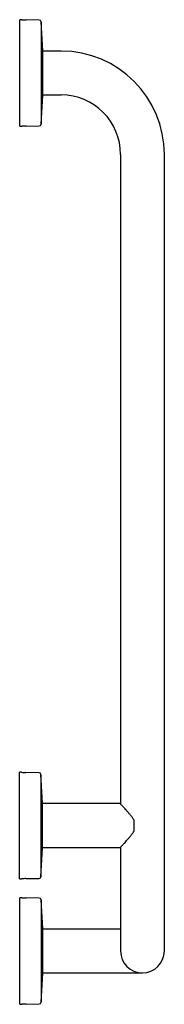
# Model space of a CAD drawing. Header units: millimetres. Extents: x 3413.063 to 3413.178, y 2179.546 to 2180.331.
import ezdxf

# ---------------------------------------------------------------- set-up
doc = ezdxf.new("R2010")
doc.units = ezdxf.units.MM
doc.layers.add('SANINDUSA', color=3, linetype='Continuous')

msp = doc.modelspace()

# ---------------------------------------------------------------- linework, layer by layer
at = {"layer": 'SANINDUSA'}
for p, q in [((3413.06416, 2180.33111), (3413.06266, 2180.33111)), ((3413.06266, 2180.24611), (3413.06266, 2180.33111)), ((3413.07825, 2180.33078), (3413.06774, 2180.33091)), ((3413.08096, 2180.30641), (3413.07973, 2180.32936)), ((3413.07973, 2180.32936), (3413.07973, 2180.28534)), ((3413.08096, 2180.27081), (3413.08096, 2180.30641)), ((3413.09571, 2180.30611), (3413.08096, 2180.30611)), ((3413.07973, 2180.28534), (3413.07973, 2180.24786)), ((3413.07973, 2180.24786), (3413.08096, 2180.27081)), ((3413.08096, 2180.27111), (3413.09571, 2180.27111)), ((3413.06266, 2180.24611), (3413.06416, 2180.24611)), ((3413.06774, 2180.2463), (3413.07825, 2180.24644)), ((3413.14321, 2180.22361), (3413.14321, 2179.70581)), ((3413.17821, 2179.65361), (3413.17821, 2180.22361)), ((3413.06401, 2179.73111), (3413.06251, 2179.73111)), ((3413.06251, 2179.72987), (3413.06251, 2179.73111)), ((3413.06251, 2179.64611), (3413.06251, 2179.72987)), ((3413.0781, 2179.73078), (3413.06759, 2179.73091)), ((3413.08081, 2179.70641), (3413.07958, 2179.72936)), ((3413.07958, 2179.72936), (3413.07958, 2179.67515)), ((3413.08081, 2179.67081), (3413.08081, 2179.70641)), ((3413.14271, 2179.70611), (3413.08081, 2179.70611)), ((3413.1431, 2179.70592), (3413.14307, 2179.70595)), ((3413.15371, 2179.69322), (3413.15371, 2179.684)), ((3413.07958, 2179.67515), (3413.07958, 2179.64786)), ((3413.07958, 2179.64786), (3413.08081, 2179.67081)), ((3413.08081, 2179.67111), (3413.14271, 2179.67111)), ((3413.14321, 2179.67141), (3413.14321, 2179.65361)), ((3413.14321, 2179.65361), (3413.14321, 2179.58861)), ((3413.17821, 2179.58861), (3413.17821, 2179.65361)), ((3413.06251, 2179.64611), (3413.06401, 2179.64611)), ((3413.06759, 2179.6463), (3413.0781, 2179.64644)), ((3413.06416, 2179.63111), (3413.06266, 2179.63111)), ((3413.06266, 2179.54611), (3413.06266, 2179.63111)), ((3413.07825, 2179.63078), (3413.06774, 2179.63091)), ((3413.08096, 2179.60641), (3413.07973, 2179.62936)), ((3413.07973, 2179.62936), (3413.07973, 2179.60922)), ((3413.07973, 2179.60922), (3413.07973, 2179.54786)), ((3413.08096, 2179.57081), (3413.08096, 2179.60641)), ((3413.09571, 2179.60611), (3413.08096, 2179.60611)), ((3413.14321, 2179.60611), (3413.09571, 2179.60611)), ((3413.07973, 2179.54786), (3413.08096, 2179.57081)), ((3413.08096, 2179.57111), (3413.09571, 2179.57111)), ((3413.09571, 2179.57111), (3413.16071, 2179.57111)), ((3413.06266, 2179.54611), (3413.06416, 2179.54611)), ((3413.06774, 2179.5463), (3413.07825, 2179.54644))]:
    msp.add_line(p, q, dxfattribs=at)
for centre, radius, start, end in [((3413.0683, 2180.37446), 0.04355, 264.53243, 269.25222), ((3413.07823, 2180.32928), 0.0015, 3.05601, 89.25222), ((3413.09571, 2180.22361), 0.0825, 0, 90), ((3413.09571, 2180.22361), 0.0475, 0, 90), ((3413.0683, 2180.20276), 0.04355, 90.74778, 95.46757), ((3413.07823, 2180.24794), 0.0015, 270.74778, 356.94399), ((3413.06815, 2179.77446), 0.04355, 264.53243, 269.25222), ((3413.07808, 2179.72928), 0.0015, 3.05601, 89.25222), ((3413.14271, 2179.70561), 0.0005, 43.41481, 89.96787), ((3413.15322, 2179.6932), 0.000483, 2.59623, 34.53393), ((3413.15323, 2179.68403), 0.000473, 323.75266, 356.0842), ((3413.14271, 2179.67161), 0.0005, 270.00882, 316.58519), ((3413.07808, 2179.64794), 0.0015, 270.74778, 356.94399), ((3413.06815, 2179.60276), 0.04355, 90.74778, 95.46757), ((3413.0683, 2179.67446), 0.04355, 264.53243, 269.25222), ((3413.07823, 2179.62928), 0.0015, 3.05601, 89.25222), ((3413.16071, 2179.58861), 0.0175, 180, 270), ((3413.16071, 2179.58861), 0.0175, 270, 0), ((3413.0683, 2179.50276), 0.04355, 90.74778, 95.46757), ((3413.07823, 2179.54794), 0.0015, 270.74778, 356.94399)]:
    msp.add_arc(centre, radius, start, end, dxfattribs=at)
for points, knots in [([(3413.14329, 2179.70571), (3413.14329, 2179.70572), (3413.14315, 2179.70586), (3413.1431, 2179.70592), (3413.14309, 2179.70593), (3413.14309, 2179.70593)], [0, 0, 0, 0, 0.006076, 0.992602, 1, 1, 1, 1]), ([(3413.15362, 2179.69347), (3413.1535, 2179.69368), (3413.15302, 2179.6945), (3413.15199, 2179.69587), (3413.15054, 2179.69769), (3413.14898, 2179.69951), (3413.14751, 2179.70116), (3413.14626, 2179.70254), (3413.14523, 2179.70364), (3413.14438, 2179.70456), (3413.1437, 2179.70529), (3413.14343, 2179.70557), (3413.14329, 2179.70571)], [0, 0, 0, 0, 0.033181, 0.132074, 0.244323, 0.372805, 0.499019, 0.60602, 0.707534, 0.802757, 0.903998, 1, 1, 1, 1]), ([(3413.1432, 2179.6714), (3413.14323, 2179.67144), (3413.14333, 2179.67154), (3413.14371, 2179.67195), (3413.14433, 2179.67261), (3413.14516, 2179.67349), (3413.14617, 2179.67458), (3413.14736, 2179.67589), (3413.14873, 2179.67743), (3413.15026, 2179.67917), (3413.15178, 2179.68107), (3413.15294, 2179.68261), (3413.15348, 2179.68353), (3413.15361, 2179.68375)], [0, 0, 0, 0, 0.045829, 0.132827, 0.221737, 0.313861, 0.410501, 0.512929, 0.621399, 0.736571, 0.857288, 0.96527, 1, 1, 1, 1]), ([(3413.14307, 2179.67127), (3413.14307, 2179.67127), (3413.14308, 2179.67127), (3413.14316, 2179.67136), (3413.1432, 2179.6714)], [0, 0, 0, 0, 0.530963, 1, 1, 1, 1])]:
    msp.add_open_spline(points, degree=3, knots=knots, dxfattribs=at)

doc.saveas('drawing.dxf')
